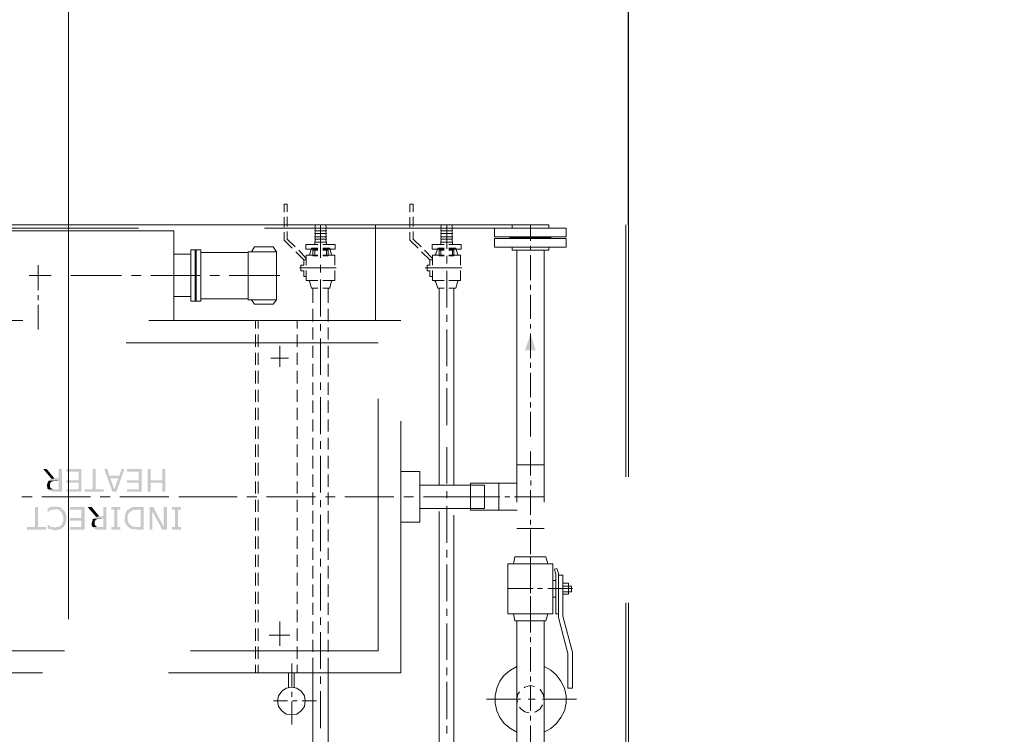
# Model space of a CAD drawing. Header units: inches. Extents: x 0 to 1545919, y 0 to 23143738.
# Tile 42 of 197: x 54203 to 55961, y 200912 to 202189. Entities that reach past the tile are written whole.
import ezdxf

# ---------------------------------------------------------------- set-up
doc = ezdxf.new("R2010")
doc.units = ezdxf.units.IN
doc.header["$LTSCALE"] = 1800
doc.header["$MEASUREMENT"] = 0
doc.linetypes.add('CENTER', pattern=[2, 1.25, -0.25, 0.25, -0.25])
doc.linetypes.add('HIDDEN', pattern=[0.375, 0.25, -0.125])
doc.layers.get('0').update_dxf_attribs({"color": 253, "lineweight": 5})
doc.layers.get('Defpoints').update_dxf_attribs({"lineweight": 18})
for name, color, linetype, lineweight in [('DIM', 4, 'Continuous', 18), ('EQUIP', 8, 'HIDDEN', 9), ('GRID', 251, 'CENTER', 18)]:
    doc.layers.add(name, color=color, linetype=linetype, lineweight=lineweight)
doc.styles.add('ROMANS', font='romans.shx')
doc.dimstyles.new('STANDARD1', dxfattribs={"dimtxt": 300, "dimasz": 250, "dimexe": 0, "dimexo": 0, "dimgap": 80, "dimtad": 1, "dimdec": 0, "dimzin": 0, "dimdsep": 46, "dimtxsty": 'ROMANS', "dimcen": 0, "dimclrd": 4, "dimclre": 4, "dimclrt": 7, "dimadec": 0, "dimazin": 0, "dimtfac": 0.09, "dimtdec": 0, "dimtix": 1, "dimtofl": 0, "dimtmove": 0, "dimatfit": 3, "dimfxl": 1, "dimtolj": 1, "dimtzin": 0, "dimarcsym": 0})

# ---------------------------------------------------------------- blocks, each defined once
blk = doc.blocks.new('CENTRAL LUBE OIL PURIFIER')
at = {"layer": 'EQUIP'}
for points in [[(-175, 2104.9), (-166, 2075.9), (-185.2, 2075.9)], [(-1030.1, 1845.9), (-1025.6, 1847.4), (-1039.1, 1863.9), (-1045.5, 1863.9)], [(-1024.1, 1823.3), (-1012, 1823.3), (-1012, 1863.9), (-1017.7, 1863.9), (-1017.7, 1847.4), (-1025.6, 1847.4), (-1030.1, 1845.9), (-1032, 1845.9), (-1033.8, 1844.7), (-1035.7, 1842.9), (-1017.7, 1842.9), (-1017.7, 1827.8), (-1036.5, 1827.8), (-1034.6, 1825.9), (-1033.1, 1824.8), (-1030.1, 1824.1), (-1024.8, 1823.3)], [(-1004.1, 1823.3), (-977.1, 1823.3), (-977.1, 1863.9), (-1004.1, 1863.9), (-1004.1, 1859), (-982.3, 1859), (-982.3, 1844), (-1004.1, 1844), (-1004.1, 1839.5), (-982.3, 1839.5), (-982.3, 1827.8), (-1004.1, 1827.8)], [(-971.4, 1823.3), (-937.2, 1823.3), (-937.2, 1827.8), (-951.9, 1827.8), (-951.9, 1863.9), (-957.1, 1863.9), (-957.1, 1827.8), (-971.4, 1827.8)], [(-921.8, 1823.3), (-918.4, 1827.8), (-925.6, 1847.4), (-911.3, 1847.4), (-927.4, 1851.9), (-930.8, 1863.9), (-936.5, 1863.9)], [(-921.8, 1823.3), (-914.7, 1823.3), (-900.4, 1863.9), (-905.6, 1863.9), (-909.4, 1851.9), (-927.4, 1851.9), (-911.3, 1847.4), (-918.4, 1827.8)], [(-895.9, 1823.3), (-869.5, 1823.3), (-869.5, 1863.9), (-895.9, 1863.9), (-895.9, 1859), (-875.2, 1859), (-875.2, 1844), (-895.9, 1844), (-895.9, 1839.5), (-875.2, 1839.5), (-875.2, 1827.8), (-895.9, 1827.8)], [(-858.6, 1823.3), (-853.4, 1823.3), (-853.4, 1839.5), (-832.7, 1839.5), (-853.4, 1844), (-853.4, 1863.9), (-858.6, 1863.9)], [(-832.7, 1823.3), (-827.1, 1823.3), (-827.1, 1863.9), (-832.7, 1863.9), (-832.7, 1844), (-853.4, 1844), (-832.7, 1839.5)], [(-1036.5, 1827.8), (-1024.1, 1827.8), (-1027.4, 1827.8), (-1029.3, 1828.6), (-1031.2, 1829.3), (-1033.1, 1831.2), (-1033.1, 1835), (-1033.1, 1838.3), (-1032, 1840.2), (-1030.1, 1841.4), (-1028.6, 1842.1), (-1017.7, 1842.9), (-1035.7, 1842.9), (-1036.5, 1841.4), (-1037.6, 1839.5), (-1038.3, 1836.5), (-1039.1, 1833.8), (-1038.3, 1832.3), (-1038.3, 1829.3), (-1037.6, 1828.6)], [(-1074.4, 1755.6), (-1040.2, 1755.6), (-1040.2, 1760.2), (-1054.5, 1760.2), (-1054.5, 1796.2), (-1060.2, 1796.2), (-1060.2, 1760.2), (-1074.4, 1760.2)], [(-1037.6, 1787.2), (-1035.7, 1788), (-1033.8, 1789.8), (-1032, 1790.6), (-1030.1, 1791.4), (-1026.7, 1791.4), (-1010.5, 1792.5), (-1012, 1793.2), (-1013.9, 1795.1), (-1015.8, 1796.2), (-1019.5, 1796.2), (-1027.4, 1797), (-1032, 1796.2), (-1033.8, 1795.1), (-1035.7, 1794.4), (-1037.6, 1793.2)], [(-997.7, 1755.6), (-971.4, 1755.6), (-971.4, 1796.2), (-997.7, 1796.2), (-997.7, 1791.4), (-977.1, 1791.4), (-977.1, 1776.3), (-997.7, 1776.3), (-997.7, 1771.8), (-977.1, 1771.8), (-977.1, 1760.2), (-997.7, 1760.2)], [(-950.8, 1778.2), (-945.5, 1779.7), (-959, 1796.2), (-966.2, 1796.2)], [(-943.6, 1755.6), (-932.7, 1755.6), (-932.7, 1796.2), (-938.3, 1796.2), (-938.3, 1779.7), (-945.5, 1779.7), (-950.8, 1778.2), (-952.6, 1777.1), (-954.5, 1776.3), (-938.3, 1775.2), (-938.3, 1760.2), (-957.1, 1760.2), (-955.3, 1758.3), (-953.4, 1757.1), (-951.9, 1756.4), (-950, 1756.4), (-948.1, 1755.6), (-945.5, 1755.6)], [(-923.7, 1755.6), (-907.5, 1755.6), (-907.5, 1760.2), (-912.8, 1760.2), (-912.8, 1791.4), (-907.5, 1791.4), (-907.5, 1796.2), (-923.7, 1796.2), (-923.7, 1791.4), (-918.4, 1791.4), (-918.4, 1760.2), (-923.7, 1760.2)], [(-875.9, 1755.6), (-866.2, 1755.6), (-866.2, 1796.2), (-883.1, 1796.2), (-887.6, 1795.1), (-889.5, 1794.4), (-891.4, 1792.5), (-893.2, 1791.4), (-871.4, 1791.4), (-871.4, 1760.2), (-893.2, 1760.2), (-891.4, 1759), (-889.5, 1757.1), (-887.6, 1757.1), (-882.3, 1756.4), (-877.8, 1755.6)], [(-855.3, 1755.6), (-850.8, 1755.6), (-850.8, 1788.7), (-848.9, 1796.2), (-855.3, 1796.2)], [(-832.7, 1755.6), (-830.1, 1760.2), (-848.9, 1796.2), (-850.8, 1788.7)], [(-832.7, 1755.6), (-824.4, 1755.6), (-824.4, 1796.2), (-830.1, 1796.2), (-830.1, 1760.2)], [(-815.4, 1755.6), (-799.2, 1755.6), (-799.2, 1760.2), (-804.5, 1760.2), (-804.5, 1791.4), (-799.2, 1791.4), (-799.2, 1796.2), (-815.4, 1796.2), (-815.4, 1791.4), (-810.2, 1791.4), (-810.2, 1760.2), (-815.4, 1760.2)], [(-1011.3, 1759), (-1009.4, 1760.2), (-1008.6, 1761.7), (-1006.8, 1763.5), (-1006, 1766.2), (-1004.9, 1768), (-1004.9, 1769.9), (-1004.1, 1771.8), (-1004.1, 1776.3), (-1004.1, 1779.7), (-1004.9, 1784.2), (-1006, 1786.1), (-1006.8, 1788), (-1007.5, 1789.8), (-1009.4, 1791.4), (-1024.1, 1792.5), (-1021.1, 1792.5), (-1018.4, 1791.4), (-1016.5, 1790.6), (-1015, 1788.7), (-1013.2, 1787.2), (-1012, 1785.3), (-1011.3, 1783.5), (-1010.5, 1779.7), (-1009.4, 1778.2), (-1009.4, 1772.6), (-1010.5, 1768.8), (-1011.3, 1767.3), (-1012, 1765.4), (-1013.9, 1763.5), (-1015, 1761.7), (-1016.5, 1760.9), (-1018.4, 1760.9), (-1022.2, 1760.2), (-1024.1, 1759)], [(-893.2, 1760.2), (-876.7, 1760.2), (-879.7, 1760.2), (-881.2, 1760.9), (-885, 1760.9), (-886.8, 1761.7), (-888.7, 1762.8), (-890.2, 1764.7), (-892.1, 1766.2), (-893.2, 1768), (-894, 1770.7), (-894.7, 1772.6), (-894.7, 1776.3), (-894.7, 1778.9), (-894, 1782.7), (-893.2, 1784.2), (-892.1, 1786.1), (-890.2, 1787.2), (-888.7, 1788.7), (-886.8, 1789.8), (-883.1, 1790.6), (-871.4, 1791.4), (-894, 1791.4), (-895.9, 1789.8), (-896.6, 1788), (-897.7, 1786.1), (-898.5, 1784.2), (-899.2, 1781.6), (-900.4, 1771.8), (-899.2, 1768.8), (-898.5, 1767.3), (-897.7, 1765.4), (-896.6, 1763.5), (-894.7, 1761.7), (-894, 1760.9)], [(-1024.1, 1754.5), (-1022.2, 1754.5), (-1017.7, 1755.6), (-1015, 1756.4), (-1013.2, 1757.1), (-1011.3, 1759), (-1024.1, 1759), (-1025.6, 1760.2), (-1029.3, 1760.2), (-1032, 1760.9), (-1033.8, 1761.7), (-1035.7, 1763.5), (-1037.6, 1764.7), (-1037.6, 1758.3), (-1035.7, 1757.1), (-1033.8, 1756.4), (-1031.2, 1756.4), (-1027.4, 1755.6), (-1024.8, 1754.5)], [(-957.1, 1760.2), (-944.4, 1760.2), (-947.4, 1760.2), (-950, 1760.9), (-951.9, 1762.8), (-953.4, 1764.7), (-953.4, 1767.3), (-953.4, 1769.9), (-952.6, 1771.8), (-950.8, 1773.7), (-948.9, 1774.4), (-938.3, 1775.2), (-955.3, 1775.2), (-957.1, 1774.4), (-957.1, 1772.6), (-957.9, 1770.7), (-959, 1766.2), (-959, 1763.5), (-957.9, 1761.7), (-957.1, 1760.9)]]:
    blk.add_hatch(color=256, dxfattribs=at).paths.add_polyline_path(points)
for points in [[(-615, 2322.6), (-615, 2336.8)], [(-609.8, 2336.8), (-615, 2336.8)], [(-609.8, 2323.3), (-609.8, 2336.8)], [(-390.6, 2322.6), (-390.6, 2336.8)], [(-385, 2336.8), (-390.6, 2336.8)], [(-385, 2323.3), (-385, 2336.8)], [(-615, 2296.2), (-615, 2313.5)], [(-609.8, 2297), (-609.8, 2314.3)], [(-390.6, 2296.2), (-390.6, 2313.5)], [(-385, 2297), (-385, 2314.3)], [(-812, 2289.1), (-1496.6, 2289.1), (-1496.6, 1499.6)], [(-451.9, 2300), (-1451.5, 2300)], [(-812, 2289.1), (-812, 2129.3)], [(-615, 2272.9), (-615, 2287.2)], [(-609.8, 2274.4), (-609.8, 2288)], [(-560.2, 2294.4), (-559.4, 2300)], [(-560.2, 2289.1), (-559.4, 2294.4)], [(-539.5, 2294.4), (-560.2, 2294.4)], [(-560.2, 2284.6), (-559.4, 2289.1)], [(-539.5, 2289.1), (-560.2, 2289.1)], [(-541.4, 2300), (-559.4, 2300)], [(-550.4, 2241.4), (-550.4, 2300)], [(-539.5, 2294.4), (-541.4, 2300)], [(-539.5, 2289.1), (-541.4, 2294.4)], [(-539.5, 2284.6), (-541.4, 2289.1)], [(-451.9, 2129.3), (-451.9, 2300)], [(-390.6, 2272.9), (-390.6, 2287.2)], [(-385, 2274.4), (-385, 2288)], [(-335.3, 2294.4), (-334.6, 2300)], [(-335.3, 2289.1), (-334.6, 2294.4)], [(-314.7, 2294.4), (-335.3, 2294.4)], [(-335.3, 2284.6), (-334.6, 2289.1)], [(-314.7, 2289.1), (-335.3, 2289.1)], [(-315.8, 2300), (-334.6, 2300)], [(-324.8, 2257.5), (-324.8, 2300)], [(-314.7, 2294.4), (-315.8, 2300)], [(-314.7, 2289.1), (-315.8, 2294.4)], [(-314.7, 2284.6), (-315.8, 2289.1)], [(-111.8, 2294.4), (-239.3, 2294.4)], [(-239.3, 2294.4), (-239.3, 2278.9)], [(-142.7, 2300), (-207.7, 2300)], [(-207.7, 2300), (-207.7, 2294.4)], [(-175, 2300), (-175, 2271.8)], [(-142.7, 2300), (-142.7, 2294.4)], [(-111.8, 2294.4), (-111.8, 2278.9)], [(-600.8, 2258.3), (-615, 2272.9)], [(-595.5, 2260.9), (-609.8, 2274.4)], [(-560.2, 2278.9), (-559.4, 2284.6)], [(-539.5, 2284.6), (-560.2, 2284.6)], [(-560.2, 2274.4), (-559.4, 2278.9)], [(-539.5, 2278.9), (-560.2, 2278.9)], [(-560.2, 2269.2), (-559.4, 2274.4)], [(-539.5, 2274.4), (-560.2, 2274.4)], [(-539.5, 2269.2), (-560.2, 2269.2)], [(-560.2, 2269.2), (-560.2, 2264.7)], [(-539.5, 2278.9), (-541.4, 2284.6)], [(-539.5, 2274.4), (-541.4, 2278.9)], [(-539.5, 2269.2), (-541.4, 2274.4)], [(-539.5, 2269.2), (-539.5, 2264.7)], [(-375.9, 2258.3), (-390.6, 2272.9)], [(-370.7, 2260.9), (-385, 2274.4)], [(-335.3, 2278.9), (-334.6, 2284.6)], [(-314.7, 2284.6), (-335.3, 2284.6)], [(-335.3, 2274.4), (-334.6, 2278.9)], [(-314.7, 2278.9), (-335.3, 2278.9)], [(-335.3, 2269.2), (-334.6, 2274.4)], [(-314.7, 2274.4), (-335.3, 2274.4)], [(-314.7, 2269.2), (-335.3, 2269.2)], [(-335.3, 2269.2), (-335.3, 2264.7)], [(-314.7, 2278.9), (-315.8, 2284.6)], [(-314.7, 2274.4), (-315.8, 2278.9)], [(-314.7, 2269.2), (-315.8, 2274.4)], [(-314.7, 2269.2), (-314.7, 2264.7)], [(-111.8, 2278.9), (-239.3, 2278.9)], [(-239.3, 2275.6), (-239.3, 2260.2)], [(-111.8, 2275.6), (-239.3, 2275.6)], [(-212.2, 2278.9), (-212.2, 2275.6)], [(-138.9, 2277.4), (-212.2, 2277.4)], [(-138.9, 2278.9), (-138.9, 2275.6)], [(-111.8, 2275.6), (-111.8, 2260.2)], [(-782, 2255.6), (-763.9, 2255.6)], [(-782, 2255.6), (-782, 2163.5)], [(-774.1, 2255.6), (-774.1, 2163.5)], [(-772.2, 2255.6), (-772.2, 2163.5)], [(-763.9, 2255.6), (-763.9, 2163.5)], [(-679.3, 2251.9), (-628.6, 2251.9)], [(-679.3, 2251.9), (-679.3, 2166.2)], [(-673.7, 2251.9), (-668.4, 2260.9)], [(-668.4, 2260.9), (-635, 2260.9)], [(-628.6, 2251.9), (-635, 2260.9)], [(-628.6, 2251.9), (-628.6, 2166.2)], [(-580.1, 2237.6), (-594.4, 2251.9)], [(-575.6, 2240.2), (-589.1, 2254.9)], [(-554.9, 2264.7), (-576.3, 2264.7), (-576.3, 2256.4)], [(-554.9, 2256.4), (-576.3, 2256.4)], [(-566.5, 2258.3), (-569.2, 2248.5)], [(-566.5, 2258.3), (-554.9, 2258.3)], [(-563.9, 2254.9), (-563.9, 2244.7)], [(-554.9, 2254.9), (-563.9, 2254.9)], [(-562, 2256.4), (-562, 2254.9)], [(-560.2, 2244.7), (-560.2, 2254.9)], [(-524.1, 2264.7), (-545.9, 2264.7)], [(-524.1, 2264.7), (-524.1, 2256.4), (-545.9, 2256.4)], [(-545.9, 2258.3), (-533.8, 2258.3)], [(-536.8, 2244.7), (-536.8, 2254.9), (-545.9, 2254.9)], [(-539.5, 2244.7), (-539.5, 2254.9)], [(-538.3, 2256.4), (-538.3, 2254.9)], [(-533.8, 2258.3), (-531.2, 2248.5)], [(-355.3, 2237.6), (-369.9, 2251.9)], [(-350, 2240.2), (-364.3, 2254.9)], [(-329.3, 2264.7), (-350.8, 2264.7), (-350.8, 2256.4)], [(-329.3, 2256.4), (-350.8, 2256.4)], [(-341, 2258.3), (-344.4, 2248.5)], [(-341, 2258.3), (-329.3, 2258.3)], [(-338.3, 2254.9), (-338.3, 2244.7)], [(-329.3, 2254.9), (-338.3, 2254.9)], [(-337.2, 2256.4), (-337.2, 2254.9)], [(-335.3, 2244.7), (-335.3, 2254.9)], [(-299.2, 2264.7), (-321.1, 2264.7)], [(-299.2, 2264.7), (-299.2, 2256.4), (-321.1, 2256.4)], [(-321.1, 2258.3), (-308.3, 2258.3)], [(-312, 2244.7), (-312, 2254.9), (-321.1, 2254.9)], [(-314.7, 2244.7), (-314.7, 2254.9)], [(-312.8, 2256.4), (-312.8, 2254.9)], [(-308.3, 2258.3), (-305.6, 2248.5)], [(-111.8, 2260.2), (-239.3, 2260.2)], [(-207.7, 2260.2), (-207.7, 2254.9)], [(-142.7, 2254.9), (-207.7, 2254.9)], [(-199.4, 2254.9), (-199.4, 1707.1)], [(-175, 2262.8), (-175, 2254.9)], [(-150.6, 2254.9), (-150.6, 1707.1)], [(-142.7, 2260.2), (-142.7, 2254.9)], [(-812, 2247.4), (-782, 2247.4)], [(-763.9, 2250.4), (-679.3, 2250.4)], [(-580.1, 2237.6), (-575.6, 2237.6)], [(-580.1, 2227.8), (-580.1, 2237.6)], [(-575.6, 2245.9), (-554.9, 2245.9)], [(-575.6, 2227.8), (-575.6, 2245.9), (-571.8, 2245.9)], [(-571.8, 2245.9), (-569.9, 2246.6), (-569.2, 2248.5)], [(-554.9, 2244.7), (-563.9, 2244.7)], [(-545.9, 2245.9), (-524.8, 2245.9)], [(-536.8, 2244.7), (-545.9, 2244.7)], [(-531.2, 2248.5), (-530.5, 2246.6), (-527.8, 2245.9)], [(-524.8, 2227.8), (-524.8, 2245.9)], [(-355.3, 2237.6), (-350, 2237.6)], [(-355.3, 2227.8), (-355.3, 2237.6)], [(-350, 2245.9), (-329.3, 2245.9)], [(-350, 2227.8), (-350, 2245.9), (-347.4, 2245.9)], [(-347.4, 2245.9), (-345.5, 2246.6), (-344.4, 2248.5)], [(-329.3, 2244.7), (-338.3, 2244.7)], [(-324.8, 2231.2), (-324.8, 2244.7)], [(-321.1, 2245.9), (-300.4, 2245.9)], [(-312, 2244.7), (-321.1, 2244.7)], [(-305.6, 2248.5), (-304.9, 2246.6), (-303, 2245.9)], [(-300.4, 2227.8), (-300.4, 2245.9)], [(-175, 2245.9), (-175, 2201.5)], [(-1054.5, 2227.8), (-1054.5, 2183.5)], [(-588, 2223.3), (-522.2, 2223.3)], [(-585.3, 2227.8), (-580.1, 2227.8)], [(-580.1, 2217.7), (-585.3, 2217.7), (-585.3, 2227.8)], [(-580.1, 2207.9), (-580.1, 2218.8)], [(-575.6, 2200.8), (-575.6, 2218.8)], [(-550.4, 2215), (-550.4, 2228.6)], [(-524.8, 2200.8), (-524.8, 2218.8)], [(-363.5, 2223.3), (-297.7, 2223.3)], [(-359.8, 2227.8), (-355.3, 2227.8)], [(-355.3, 2217.7), (-359.8, 2217.7), (-359.8, 2227.8)], [(-355.3, 2207.9), (-355.3, 2218.8)], [(-350, 2200.8), (-350, 2218.8)], [(-324.8, 2152.6), (-324.8, 2217.7)], [(-300.4, 2200.8), (-300.4, 2218.8)], [(-1031.2, 2209.8), (-1070.7, 2209.8)], [(-995.9, 2209.8), (-905.6, 2209.8)], [(-887.6, 2209.8), (-870.7, 2209.8)], [(-853.4, 2209.8), (-765.8, 2209.8)], [(-747.7, 2209.8), (-730.8, 2209.8)], [(-713.5, 2209.8), (-622.6, 2209.8)], [(-580.1, 2207.9), (-575.6, 2207.9)], [(-575.6, 2200.8), (-554.9, 2200.8)], [(-575.6, 2200.8), (-571.8, 2200.8)], [(-569.2, 2197.7), (-569.9, 2199.6), (-571.8, 2200.8)], [(-550.4, 2136.5), (-550.4, 2202.3)], [(-545.9, 2200.8), (-524.8, 2200.8)], [(-527.8, 2200.8), (-530.5, 2199.6), (-531.2, 2197.7)], [(-355.3, 2207.9), (-350, 2207.9)], [(-350, 2200.8), (-329.3, 2200.8)], [(-350, 2200.8), (-347.4, 2200.8)], [(-344.4, 2197.7), (-345.5, 2199.6), (-347.4, 2200.8)], [(-321.1, 2200.8), (-300.4, 2200.8)], [(-303, 2200.8), (-304.9, 2199.6), (-305.6, 2197.7)], [(-566.5, 2187.2), (-569.2, 2197.7)], [(-566.5, 2187.2), (-554.9, 2187.2)], [(-563.9, 2160.9), (-563.9, 2187.2)], [(-545.9, 2187.2), (-533.8, 2187.2)], [(-536.8, 2160.9), (-536.8, 2187.2)], [(-533.8, 2187.2), (-531.2, 2197.7)], [(-341, 2187.2), (-344.4, 2197.7)], [(-341, 2187.2), (-329.3, 2187.2)], [(-338.3, 1835.3), (-338.3, 2187.2)], [(-321.1, 2187.2), (-308.3, 2187.2)], [(-312, 1835.3), (-312, 2187.2)], [(-308.3, 2187.2), (-305.6, 2197.7)], [(-175, 2193.2), (-175, 2184.2)], [(-1054.5, 2174.4), (-1054.5, 2165.4)], [(-812, 2171.8), (-782, 2171.8)], [(-782, 2163.5), (-763.9, 2163.5)], [(-763.9, 2168), (-679.3, 2168)], [(-679.3, 2166.2), (-628.6, 2166.2)], [(-673.7, 2166.2), (-668.4, 2158.3)], [(-628.6, 2166.2), (-635, 2158.3)], [(-175, 2175.2), (-175, 2132)], [(-1054.5, 2157.1), (-1054.5, 2113.2)], [(-668.4, 2158.3), (-635, 2158.3)], [(-563.9, 2127.4), (-563.9, 2150)], [(-536.8, 2127.4), (-536.8, 2150)], [(-406.8, 2129.3), (-1496.6, 2129.3)], [(-666.5, 2129.3), (-666.5, 2115)], [(-661.3, 2129.3), (-661.3, 2115)], [(-591.7, 2129.3), (-591.7, 2115)], [(-406.8, 1499.6), (-406.8, 2129.3)], [(-324.8, 2126.7), (-324.8, 2139.1)], [(-563.9, 2095.1), (-563.9, 2116.5)], [(-550.4, 2110.5), (-550.4, 2122.9)], [(-536.8, 2095.1), (-536.8, 2116.5)], [(-324.8, 2047.4), (-324.8, 2113.2)], [(-175, 2122.9), (-175, 2115)], [(-666.5, 2104.1), (-666.5, 2082.3)], [(-661.3, 2104.1), (-661.3, 2082.3)], [(-591.7, 2104.1), (-591.7, 2082.3)], [(-550.4, 2032), (-550.4, 2097)], [(-175, 2106), (-175, 2061.7)], [(-447.4, 2089.5), (-1457.1, 2089.5)], [(-622.6, 2084.2), (-622.6, 2046.2)], [(-563.9, 2062.4), (-563.9, 2084.2)], [(-536.8, 2062.4), (-536.8, 2084.2)], [(-447.4, 1539.1), (-447.4, 2089.5)], [(-666.5, 2071.4), (-666.5, 2050)], [(-661.3, 2071.4), (-661.3, 2050)], [(-638.7, 2061.7), (-607.1, 2061.7)], [(-591.7, 2071.4), (-591.7, 2050)], [(-563.9, 2029.3), (-563.9, 2051.9)], [(-536.8, 2029.3), (-536.8, 2051.9)], [(-175, 2053.4), (-175, 2044.4)], [(-666.5, 2039.1), (-666.5, 2016.5)], [(-661.3, 2039.1), (-661.3, 2016.5)], [(-591.7, 2039.1), (-591.7, 2016.5)], [(-324.8, 2021.1), (-324.8, 2034.6)], [(-175, 2035.7), (-175, 1992.1)], [(-666.5, 2005.6), (-666.5, 1984.2)], [(-661.3, 2005.6), (-661.3, 1984.2)], [(-591.7, 2005.6), (-591.7, 1984.2)], [(-563.9, 1996.6), (-563.9, 2018.4)], [(-550.4, 2005.6), (-550.4, 2018.4)], [(-536.8, 1996.6), (-536.8, 2018.4)], [(-324.8, 1942.5), (-324.8, 2008.6)], [(-550.4, 1926.3), (-550.4, 1992.1)], [(-666.5, 1973.3), (-666.5, 1951.5)], [(-661.3, 1973.3), (-661.3, 1951.5)], [(-591.7, 1973.3), (-591.7, 1951.5)], [(-563.9, 1964.3), (-563.9, 1986.1)], [(-536.8, 1964.3), (-536.8, 1986.1)], [(-175, 1983.1), (-175, 1974.1)], [(-563.9, 1930.8), (-563.9, 1952.6)], [(-536.8, 1930.8), (-536.8, 1952.6)], [(-175, 1966.2), (-175, 1921.8)], [(-666.5, 1939.8), (-666.5, 1918)], [(-661.3, 1939.8), (-661.3, 1918)], [(-591.7, 1939.8), (-591.7, 1918)], [(-563.9, 1898.5), (-563.9, 1919.9)], [(-536.8, 1898.5), (-536.8, 1919.9)], [(-666.5, 1907.5), (-666.5, 1885.7)], [(-661.3, 1907.5), (-661.3, 1885.7)], [(-591.7, 1907.5), (-591.7, 1885.7)], [(-550.4, 1900), (-550.4, 1913.5)], [(-324.8, 1838), (-324.8, 1903)], [(-563.9, 1865), (-563.9, 1887.6)], [(-550.4, 1821.8), (-550.4, 1887.6)], [(-536.8, 1865), (-536.8, 1887.6)], [(-175, 1895.5), (-175, 1852.3)], [(-666.5, 1874.8), (-666.5, 1852.3)], [(-661.3, 1874.8), (-661.3, 1852.3)], [(-591.7, 1874.8), (-591.7, 1852.3)], [(-199.4, 1871.4), (-150.6, 1871.4)], [(-563.9, 1832.3), (-563.9, 1854.1)], [(-536.8, 1832.3), (-536.8, 1854.1)], [(-406.8, 1859.4), (-372.6, 1859.4)], [(-372.6, 1769.2), (-372.6, 1859.4)], [(-666.5, 1841.4), (-666.5, 1819.9)], [(-661.3, 1841.4), (-661.3, 1819.9)], [(-591.7, 1841.4), (-591.7, 1819.9)], [(-372.6, 1835.3), (-257.1, 1835.3)], [(-282.3, 1790.2), (-282.3, 1838.7)], [(-282.3, 1838.7), (-199.2, 1838.7)], [(-257.1, 1793.6), (-257.1, 1835.3)], [(-231.6, 1838.7), (-231.6, 1790.2)], [(-174.8, 1843.2), (-174.8, 1834.2)], [(-1065.4, 1814.3), (-1083.5, 1814.3)], [(-960.9, 1814.3), (-1048.1, 1814.3)], [(-925.6, 1814.3), (-943.6, 1814.3)], [(-821.1, 1814.3), (-908.3, 1814.3)], [(-785.7, 1814.3), (-803, 1814.3)], [(-786.5, 1814.3), (-699.2, 1814.3)], [(-682, 1814.3), (-663.9, 1814.3)], [(-646.6, 1814.3), (-559.4, 1814.3)], [(-563.9, 1800), (-563.9, 1821.8)], [(-541.4, 1814.3), (-524.1, 1814.3)], [(-536.8, 1800), (-536.8, 1821.8)], [(-506.8, 1814.3), (-419.5, 1814.3)], [(-401.5, 1814.3), (-384.2, 1814.3)], [(-366.2, 1814.3), (-257.1, 1814.3)], [(-324.8, 1811.7), (-324.8, 1824.4)], [(-282.3, 1814.3), (-230.1, 1814.3)], [(-221.1, 1814.3), (-212, 1814.3)], [(-203.9, 1814.3), (-150.6, 1814.3)], [(-175, 1826.3), (-175, 1782)], [(-666.5, 1809), (-666.5, 1787.2)], [(-661.3, 1809), (-661.3, 1787.2)], [(-591.7, 1809), (-591.7, 1787.2)], [(-550.4, 1795.5), (-550.4, 1808.3)], [(-372.6, 1793.6), (-257.1, 1793.6)], [(-338.3, 1338), (-338.3, 1793.6)], [(-324.8, 1732.3), (-324.8, 1798.1)], [(-312, 1331.6), (-312, 1793.6)], [(-666.5, 1776.7), (-666.5, 1754.1)], [(-661.3, 1776.7), (-661.3, 1754.1)], [(-591.7, 1776.7), (-591.7, 1754.1)], [(-563.9, 1766.5), (-563.9, 1789.1)], [(-550.4, 1716.9), (-550.4, 1782)], [(-536.8, 1766.5), (-536.8, 1789.1)], [(-282.3, 1790.2), (-199.2, 1790.2)], [(-406.8, 1769.2), (-372.6, 1769.2)], [(-175, 1772.9), (-175, 1764.7)], [(-666.5, 1743.2), (-666.5, 1721.4)], [(-661.3, 1743.2), (-661.3, 1721.4)], [(-591.7, 1743.2), (-591.7, 1721.4)], [(-563.9, 1734.2), (-563.9, 1755.6)], [(-536.8, 1734.2), (-536.8, 1755.6)], [(-199.4, 1757.5), (-150.6, 1757.5)], [(-175, 1755.6), (-175, 1711.7)], [(-563.9, 1701.5), (-563.9, 1723.3)], [(-536.8, 1701.5), (-536.8, 1723.3)], [(-666.5, 1710.5), (-666.5, 1689.1)], [(-661.3, 1710.5), (-661.3, 1689.1)], [(-591.7, 1710.5), (-591.7, 1689.1)], [(-324.8, 1706), (-324.8, 1719.5)], [(-203.2, 1707.1), (-205.8, 1694.4)], [(-147.9, 1707.1), (-203.2, 1707.1)], [(-175, 1707.1), (-175, 1662.8)], [(-147.9, 1707.1), (-144.5, 1694.4)], [(-563.9, 1668.4), (-563.9, 1691)], [(-550.4, 1689.8), (-550.4, 1703.4)], [(-536.8, 1668.4), (-536.8, 1691)], [(-324.8, 1627.8), (-324.8, 1693.6)], [(-215.6, 1694.4), (-215.6, 1605.3)], [(-135.5, 1694.4), (-215.6, 1694.4)], [(-175, 1703.4), (-175, 1694.4)], [(-135.5, 1694.4), (-135.5, 1605.3)], [(-666.5, 1678.2), (-666.5, 1655.6)], [(-661.3, 1678.2), (-661.3, 1655.6)], [(-591.7, 1678.2), (-591.7, 1655.6)], [(-550.4, 1611.3), (-550.4, 1677.4)], [(-175, 1685.3), (-175, 1642.1)], [(-128, 1686.5), (-132.5, 1685.3), (-129.9, 1675.6)], [(-129.9, 1677.4), (-129.9, 1605.3)], [(-125.4, 1677.4), (-128, 1686.5)], [(-125.4, 1677.4), (-125.4, 1598.9)], [(-125.4, 1674.4), (-117.5, 1674.4), (-117.5, 1600.8)], [(-563.9, 1635.7), (-563.9, 1657.5)], [(-536.8, 1635.7), (-536.8, 1657.5)], [(-175, 1654.9), (-175, 1645.9)], [(-129.9, 1664.7), (-135.5, 1664.7)], [(-107.3, 1660.2), (-117.5, 1660.2)], [(-102.1, 1654.9), (-117.5, 1654.9)], [(-107.3, 1660.2), (-107.3, 1640.2)], [(-102.1, 1654.9), (-102.1, 1644.7)], [(-666.5, 1644.7), (-666.5, 1623.3)], [(-661.3, 1644.7), (-661.3, 1623.3)], [(-591.7, 1644.7), (-591.7, 1623.3)], [(-170.5, 1650.4), (-215.6, 1650.4)], [(-175, 1636.8), (-175, 1592.5)], [(-153.6, 1650.4), (-162.6, 1650.4)], [(-100.2, 1650.4), (-144.5, 1650.4)], [(-102.1, 1644.7), (-117.5, 1644.7)], [(-107.3, 1640.2), (-117.5, 1640.2)], [(-563.9, 1603.4), (-563.9, 1624.8)], [(-536.8, 1603.4), (-536.8, 1624.8)], [(-175, 1633.1), (-175, 1624.1)], [(-129.9, 1635), (-135.5, 1635)], [(-666.5, 1612.4), (-666.5, 1590.6)], [(-661.3, 1612.4), (-661.3, 1590.6)], [(-591.7, 1612.4), (-591.7, 1590.6)], [(-324.8, 1601.5), (-324.8, 1614.3)], [(-135.5, 1605.3), (-215.6, 1605.3)], [(-203.2, 1592.5), (-205.8, 1605.3)], [(-175, 1615.8), (-175, 1571.8)], [(-147.9, 1592.5), (-144.5, 1605.3)], [(-125.4, 1605.3), (-129.9, 1605.3)], [(-117.5, 1600.8), (-100.2, 1536.5)], [(-622.6, 1591.7), (-622.6, 1548.1)], [(-563.9, 1569.9), (-563.9, 1591.7)], [(-550.4, 1585.3), (-550.4, 1598.9)], [(-536.8, 1569.9), (-536.8, 1591.7)], [(-324.8, 1522.9), (-324.8, 1588)], [(-147.9, 1592.5), (-203.2, 1592.5)], [(-199.4, 1592.5), (-199.4, 1299.2)], [(-150.6, 1592.5), (-150.6, 691)], [(-125.4, 1598.9), (-108.5, 1534.6)], [(-666.5, 1578.9), (-666.5, 1557.1)], [(-661.3, 1578.9), (-661.3, 1557.1)], [(-642.1, 1567.3), (-605.3, 1567.3)], [(-591.7, 1578.9), (-591.7, 1557.1)], [(-550.4, 1506.8), (-550.4, 1572.6)], [(-563.9, 1537.6), (-563.9, 1559)], [(-536.8, 1537.6), (-536.8, 1559)], [(-175, 1563.5), (-175, 1554.5)], [(-1457.1, 1539.1), (-447.4, 1539.1)], [(-666.5, 1546.6), (-666.5, 1524.8)], [(-661.3, 1546.6), (-661.3, 1524.8)], [(-591.7, 1546.6), (-591.7, 1524.8)], [(-175, 1545.5), (-175, 1502.3)], [(-108.5, 1535.7), (-108.5, 1472.6), (-100.2, 1472.6), (-100.2, 1536.5)], [(-666.5, 1513.9), (-666.5, 1499.6)], [(-661.3, 1513.9), (-661.3, 1499.6)], [(-601.5, 1516.5), (-601.5, 1475.2)], [(-591.7, 1513.9), (-591.7, 1499.6)], [(-563.9, 1314.7), (-563.9, 1526.7)], [(-536.8, 1499.6), (-536.8, 1526.7)], [(-1496.6, 1499.6), (-406.8, 1499.6)], [(-607.1, 1499.6), (-607.1, 1474.4)], [(-597, 1499.6), (-597, 1474.4)], [(-536.8, 1299.2), (-536.8, 1499.6)], [(-324.8, 1495.9), (-324.8, 1509.4)], [(-199.4, 1511.3), (-211.1, 1504.9), (-222, 1495.9), (-230.3, 1485), (-235.5, 1472.6), (-238.2, 1459), (-238.2, 1445.5), (-235.5, 1432), (-230.3, 1420.3), (-222, 1409.4), (-211.1, 1400.4), (-199.4, 1394)], [(-150.6, 1394), (-138.9, 1400.4), (-129.1, 1409.4), (-120.9, 1420.3), (-114.5, 1432), (-111.8, 1445.5), (-111.8, 1459), (-114.5, 1472.6), (-120.9, 1485), (-129.1, 1495.9), (-138.9, 1504.9), (-150.6, 1511.3)], [(-550.4, 1480.5), (-550.4, 1493.2)], [(-324.8, 1417.3), (-324.8, 1483.5)], [(-167.9, 1475.2), (-175, 1477.1), (-185.2, 1474.4), (-186.7, 1473.3)], [(-175, 1493.2), (-175, 1484.2)], [(-577.4, 1450), (-578.9, 1459), (-584.6, 1466.9), (-592.5, 1472.6), (-601.5, 1474.4), (-611.7, 1472.6), (-619.5, 1466.9), (-625.2, 1459), (-627.1, 1450), (-625.2, 1439.8), (-619.5, 1432), (-611.7, 1426.3), (-601.5, 1424.8), (-592.5, 1426.3), (-584.6, 1432), (-578.9, 1439.8), (-577.4, 1450)], [(-601.5, 1466.2), (-601.5, 1457.1)], [(-550.4, 1401.1), (-550.4, 1466.9)], [(-194.9, 1466.2), (-197.6, 1461.7), (-199.4, 1452.6), (-198.7, 1447.4)], [(-175, 1475.9), (-175, 1432)], [(-150.6, 1452.6), (-152.4, 1461.7), (-158.1, 1469.9), (-158.8, 1469.9)], [(-609, 1450), (-634.2, 1450)], [(-601.5, 1448.9), (-601.5, 1407.5)], [(-591.7, 1450), (-600, 1450)], [(-557.5, 1450), (-582.7, 1450)], [(-193, 1452.6), (-253.6, 1452.6)], [(-167.1, 1452.6), (-179.5, 1452.6)], [(-167.9, 1429.3), (-166, 1430.1), (-158.1, 1435.3), (-153.6, 1442.9)], [(-93, 1452.6), (-153.6, 1452.6)], [(-150.6, 1452.6), (-150.6, 1453.4)], [(-194.9, 1438.3), (-192.3, 1435.3), (-185.2, 1430.1), (-177.6, 1428.2)], [(-175, 1422.9), (-175, 1414.7)], [(-324.8, 1391.4), (-324.8, 1404.9)], [(-175, 1405.6), (-175, 1362.4)]]:
    blk.add_lwpolyline(points, dxfattribs=at)
at = {"layer": 'EQUIP', "color": 6}
for points in [[(-2000, 2300), (0, 2300)], [(-2000, 2294.4), (0, 2294.4)], [(-5.3, 2300), (-5.3, 0)], [(0, 2300), (0, 0)]]:
    blk.add_lwpolyline(points, dxfattribs=at)
blk = doc.blocks.new('*D910')
at = {"layer": 'Defpoints', "color": 0, "transparency": 16777216}
for p in [(55290, 202270.4), (53290, 201822), (55290, 201822)]:
    blk.add_point(p, dxfattribs=at)
at = {"layer": 'DIM', "color": 4, "lineweight": -2, "transparency": 16777216}
for p, q in [((53290, 201822), (53290, 202270.4)), ((53540, 202270.4), (55040, 202270.4)), ((55290, 201822), (55290, 202270.4))]:
    blk.add_line(p, q, dxfattribs=at)
at = {"layer": 'DIM', "color": 4, "transparency": 16777216}
for points in [[(53540, 202312.1), (53540, 202228.8), (53290, 202270.4)], [(55040, 202312.1), (55040, 202228.8), (55290, 202270.4)]]:
    blk.add_solid(points, dxfattribs=at)
at = {"layer": 'DIM', "color": 7, "transparency": 16777216, "insert": (54290, 202450.4), "char_height": 200, "attachment_point": 5, "style": 'ROMANS'}
blk.add_mtext('\\A1;2000', dxfattribs=at)
blk = doc.blocks.new('*D911')
at = {"layer": 'Defpoints', "color": 0, "transparency": 16777216}
for p in [(57640, 202572), (55290, 202270.4), (55290, 201822)]:
    blk.add_point(p, dxfattribs=at)
at = {"layer": 'DIM', "color": 4, "lineweight": -2, "transparency": 16777216}
for p, q in [((57640, 202572), (57640, 202270.4)), ((55290, 201822), (55290, 202270.4)), ((57390, 202270.4), (55540, 202270.4))]:
    blk.add_line(p, q, dxfattribs=at)
at = {"layer": 'DIM', "color": 4, "transparency": 16777216}
for points in [[(55540, 202312.1), (55540, 202228.8), (55290, 202270.4)], [(57390, 202312.1), (57390, 202228.8), (57640, 202270.4)]]:
    blk.add_solid(points, dxfattribs=at)
at = {"layer": 'DIM', "color": 7, "transparency": 16777216, "insert": (56465, 202450.4), "char_height": 200, "attachment_point": 5, "style": 'ROMANS'}
blk.add_mtext('\\A1;2350', dxfattribs=at)

msp = doc.modelspace()

# ---------------------------------------------------------------- linework, layer by layer
at = {"layer": 'GRID'}
msp.add_line((54290.003, 121918.052), (54290.003, 211545.947), dxfattribs=at)

# ---------------------------------------------------------------- block references
msp.add_blockref('CENTRAL LUBE OIL PURIFIER', (55290.003, 199522.047))

# ---------------------------------------------------------------- dimensions: what is measured, and where the dimension line sits
at = {"layer": 'DIM'}
for p1, picture, middle in [((53290.003, 201822.047), '*D910', (54290.003, 202450.421)), ((57640.003, 202572.047), '*D911', (56465.003, 202450.421))]:
    dim = msp.add_linear_dim(base=(55290.003, 202270.421), p1=p1, p2=(55290.003, 201822.047), dimstyle='STANDARD1', override={"dimtxt": 200, "dimtmove": 0}, dxfattribs=at)
    dim.commit()
    dim.dimension.update_dxf_attribs({"geometry": picture, "text_midpoint": middle})

doc.saveas('drawing.dxf')
